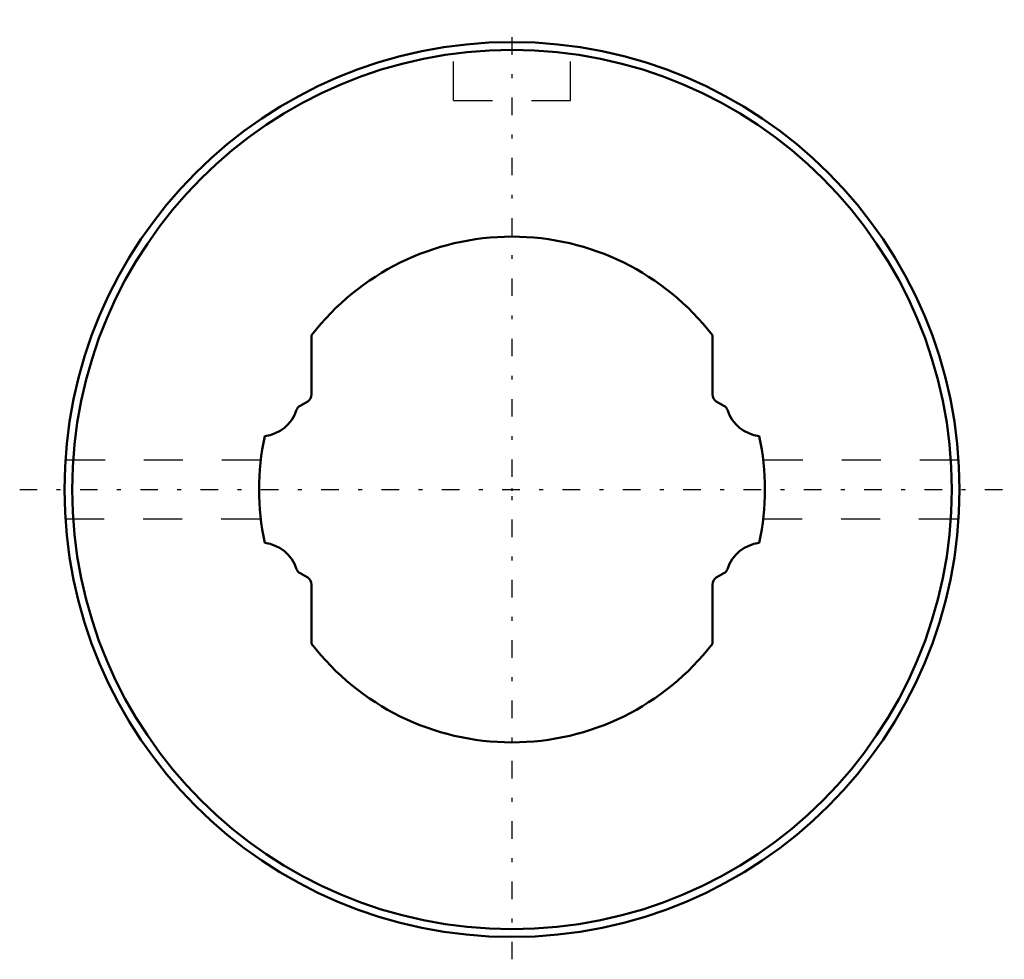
# Model space of a CAD drawing. Header units: millimetres. Extents: x -12.7 to 12.7, y -12.1 to 12.1.
import ezdxf

# ---------------------------------------------------------------- set-up
doc = ezdxf.new("R2010")
doc.units = ezdxf.units.MM
doc.linetypes.add('Center', pattern=[1.5, 0.45, -0.5, 0.05, -0.5])
doc.linetypes.add('Dashed', pattern=[2, 1, -1])
for name, color, linetype, lineweight in [('2d ConnectionPoints', 7, 'Continuous', 50), ('AM_0', 7, 'Continuous', 50), ('AM_7', 7, 'Center', 25), ('AM_9', 6, 'Dashed', 25)]:
    doc.layers.add(name, color=color, linetype=linetype, lineweight=lineweight)

# ---------------------------------------------------------------- blocks, each defined once
blk = doc.blocks.new('1_1LT13X_Cylindar_0_in_LT13X_32_4L_00__2')
at = {"layer": 'AM_0'}
for p, q in [((-5.15, 3.966), (-5.15, 2.439)), ((5.15, 2.439), (5.15, 3.966)), ((-5.25, 2.266), (-5.446, 2.153)), ((5.446, 2.153), (5.25, 2.266)), ((-5.446, -2.153), (-5.25, -2.266)), ((5.25, -2.266), (5.446, -2.153)), ((-5.15, -2.439), (-5.15, -3.966)), ((5.15, -3.966), (5.15, -2.439))]:
    blk.add_line(p, q, dxfattribs=at)
for radius in [11.5, 11.3]:
    blk.add_circle((0, 0), radius, dxfattribs=at)
for centre, radius, start, end in [((0, 0), 6.5, 37.5983, 142.4017), ((-5.35, 2.439), 0.2, 300, 0), ((5.35, 2.439), 0.2, 180, 240), ((-6.484, 2.36), 1, 277.4432, 341.5361), ((-5.346, 1.98), 0.2, 120, 161.5361), ((5.346, 1.98), 0.2, 18.4639, 60), ((6.484, 2.36), 1, 198.4639, 262.5568), ((0, 0), 6.5, 167.8473, 192.1527), ((0, 0), 6.5, 347.8473, 12.1527), ((-6.484, -2.36), 1, 18.4639, 82.5568), ((6.484, -2.36), 1, 97.4432, 161.5361), ((-5.346, -1.98), 0.2, 198.4639, 240), ((-5.35, -2.439), 0.2, 360, 60), ((5.35, -2.439), 0.2, 120, 180), ((5.346, -1.98), 0.2, 300, 341.5361), ((0, 0), 6.5, 217.5983, 322.4017)]:
    blk.add_arc(centre, radius, start, end, dxfattribs=at)
at = {"layer": 'AM_7'}
for p, q in [((0, -12.075), (0, 12.075)), ((-12.65, 0), (12.65, 0))]:
    blk.add_line(p, q, dxfattribs=at)
at = {"layer": 'AM_9'}
for p, q in [((-1.5, 10), (-1.5, 11.402)), ((1.5, 10), (1.5, 11.402)), ((-1.5, 10), (1.5, 10)), ((-6.457, 0.75), (-11.476, 0.75)), ((11.476, 0.75), (6.457, 0.75)), ((-11.476, -0.75), (-6.457, -0.75)), ((6.457, -0.75), (11.476, -0.75))]:
    blk.add_line(p, q, dxfattribs=at)
blk = doc.blocks.new('2_1LT13X_32_4Shaft_0_in_LT13X_32_4L_00__2')
at = {"layer": 'AM_0'}
for p, q in [((-5.15, 3.966), (-5.15, 2.439)), ((5.15, 2.439), (5.15, 3.966)), ((-5.25, 2.266), (-5.446, 2.153)), ((5.446, 2.153), (5.25, 2.266)), ((-5.446, -2.153), (-5.25, -2.266)), ((5.25, -2.266), (5.446, -2.153)), ((-5.15, -2.439), (-5.15, -3.966)), ((5.15, -3.966), (5.15, -2.439))]:
    blk.add_line(p, q, dxfattribs=at)
for centre, radius, start, end in [((0, 0), 6.5, 37.5983, 142.4017), ((-5.35, 2.439), 0.2, 300, 0), ((5.35, 2.439), 0.2, 180, 240), ((-6.484, 2.36), 1, 277.4432, 341.5361), ((-5.346, 1.98), 0.2, 120, 161.5361), ((5.346, 1.98), 0.2, 18.4639, 60), ((6.484, 2.36), 1, 198.4639, 262.5568), ((0, 0), 6.5, 167.8473, 192.1527), ((0, 0), 6.5, 347.8473, 12.1527), ((-6.484, -2.36), 1, 18.4639, 82.5568), ((6.484, -2.36), 1, 97.4432, 161.5361), ((-5.346, -1.98), 0.2, 198.4639, 240), ((-5.35, -2.439), 0.2, 360, 60), ((5.35, -2.439), 0.2, 120, 180), ((5.346, -1.98), 0.2, 300, 341.5361), ((0, 0), 6.5, 217.5983, 322.4017)]:
    blk.add_arc(centre, radius, start, end, dxfattribs=at)

msp = doc.modelspace()

# ---------------------------------------------------------------- linework, layer by layer
at = {"layer": '2d ConnectionPoints'}
msp.add_point((0, 0), dxfattribs=at)

# ---------------------------------------------------------------- block references
for name in ['1_1LT13X_Cylindar_0_in_LT13X_32_4L_00__2', '2_1LT13X_32_4Shaft_0_in_LT13X_32_4L_00__2']:
    msp.add_blockref(name, (0, 0))

doc.saveas('drawing.dxf')
